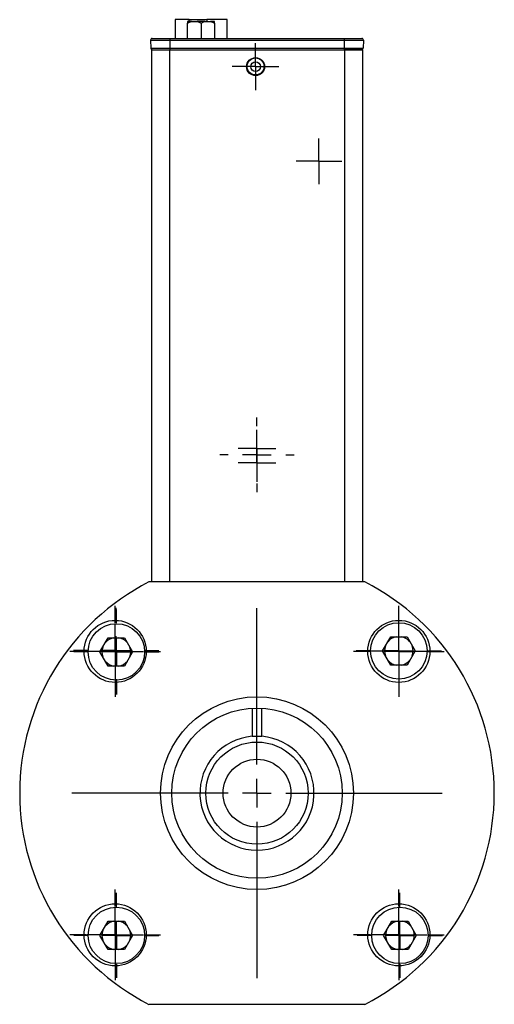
# Model space of a CAD drawing. Header units: inches. Extents: x 5.64 to 14.68, y 3.18 to 8.33.
# Tile 2 of 13: x 5.64 to 6.47, y 4.95 to 6.67. Entities that reach past the tile are written whole.
import ezdxf

# ---------------------------------------------------------------- set-up
doc = ezdxf.new("R2010")
doc.units = ezdxf.units.IN
doc.header["$MEASUREMENT"] = 0
doc.layers.add('SLD-0', color=179, linetype='Continuous')

# ---------------------------------------------------------------- blocks, each defined once
blk = doc.blocks.new('SW_CENTERMARKSYMBOL_27')
at = {"layer": 'SLD-0', "color": 0}
for p, q in [((0, 0.025), (0, 0.0398)), ((0, 0), (0, 0.025)), ((-0.025, 0), (-0.0398, 0)), ((0, 0), (-0.025, 0)), ((0, 0), (0, -0.025)), ((0, 0), (0.025, 0)), ((0.025, 0), (0.0398, 0)), ((0, -0.025), (0, -0.0398))]:
    blk.add_line(p, q, dxfattribs=at)
blk = doc.blocks.new('SW_CENTERMARKSYMBOL_28')
at = {"layer": 'SLD-0', "color": 0}
for p, q in [((0, 0.025), (0, 0.0407)), ((0, 0), (0, 0.025)), ((-0.025, 0), (-0.0407, 0)), ((0, 0), (-0.025, 0)), ((0, 0), (0, -0.025)), ((0, 0), (0.025, 0)), ((0.025, 0), (0.0407, 0)), ((0, -0.025), (0, -0.0407))]:
    blk.add_line(p, q, dxfattribs=at)
blk = doc.blocks.new('SW_CENTERMARKSYMBOL_29')
at = {"layer": 'SLD-0', "color": 0}
for p, q in [((0, 0.05), (0, 0.3227)), ((0, 0), (0, 0.025)), ((-0.05, 0), (-0.3227, 0)), ((0, 0), (-0.025, 0)), ((0, 0), (0, -0.025)), ((0, 0), (0.025, 0)), ((0.05, 0), (0.3227, 0)), ((0, -0.05), (0, -0.3227))]:
    blk.add_line(p, q, dxfattribs=at)
blk = doc.blocks.new('SW_CENTERMARKSYMBOL_30')
at = {"layer": 'SLD-0', "color": 0}
for p, q in [((0, 0.05), (0, 0.0791)), ((0, 0), (0, 0.025)), ((-0.05, 0), (-0.0791, 0)), ((0, 0), (-0.025, 0)), ((0, 0), (0, -0.025)), ((0, 0), (0.025, 0)), ((0.05, 0), (0.0791, 0)), ((0, -0.05), (0, -0.0791))]:
    blk.add_line(p, q, dxfattribs=at)
blk = doc.blocks.new('SW_CENTERMARKSYMBOL_31')
at = {"layer": 'SLD-0', "color": 0}
for p, q in [((0, 0.05), (0, 0.0791)), ((0, 0), (0, 0.025)), ((-0.05, 0), (-0.0791, 0)), ((0, 0), (-0.025, 0)), ((0, 0), (0, -0.025)), ((0, 0), (0.025, 0)), ((0.05, 0), (0.0791, 0)), ((0, -0.05), (0, -0.0791))]:
    blk.add_line(p, q, dxfattribs=at)
blk = doc.blocks.new('SW_CENTERMARKSYMBOL_32')
at = {"layer": 'SLD-0', "color": 0}
for p, q in [((0, 0.05), (0, 0.0791)), ((0, 0), (0, 0.025)), ((-0.05, 0), (-0.0791, 0)), ((0, 0), (-0.025, 0)), ((0, 0), (0, -0.025)), ((0, 0), (0.025, 0)), ((0.05, 0), (0.0791, 0)), ((0, -0.05), (0, -0.0791))]:
    blk.add_line(p, q, dxfattribs=at)
blk = doc.blocks.new('SW_CENTERMARKSYMBOL_33')
at = {"layer": 'SLD-0', "color": 0}
for p, q in [((0, 0.05), (0, 0.0791)), ((0, 0), (0, 0.025)), ((-0.05, 0), (-0.0791, 0)), ((0, 0), (-0.025, 0)), ((0, 0), (0, -0.025)), ((0, 0), (0.025, 0)), ((0.05, 0), (0.0791, 0)), ((0, -0.05), (0, -0.0791))]:
    blk.add_line(p, q, dxfattribs=at)
blk = doc.blocks.new('SW_CENTERMARKSYMBOL_34')
at = {"layer": 'SLD-0', "color": 0}
for p, q in [((0, 0.05), (0, 0.0742)), ((0, 0), (0, 0.025)), ((-0.05, 0), (-0.0742, 0)), ((0, 0), (-0.025, 0)), ((0, 0), (0, -0.025)), ((0, 0), (0.025, 0)), ((0.05, 0), (0.0742, 0)), ((0, -0.05), (0, -0.0742))]:
    blk.add_line(p, q, dxfattribs=at)
blk = doc.blocks.new('SW_CENTERMARKSYMBOL_35')
at = {"layer": 'SLD-0', "color": 0}
for p, q in [((0, 0.025), (0, 0.0328)), ((0, 0), (0, 0.025)), ((-0.025, 0), (-0.0328, 0)), ((0, 0), (-0.025, 0)), ((0, 0), (0, -0.025)), ((0, 0), (0.025, 0)), ((0.025, 0), (0.0328, 0)), ((0, -0.025), (0, -0.0328))]:
    blk.add_line(p, q, dxfattribs=at)
blk = doc.blocks.new('SW_CENTERMARKSYMBOL_36')
at = {"layer": 'SLD-0', "color": 0}
for p, q in [((0, 0.05), (0, 0.0742)), ((0, 0), (0, 0.025)), ((-0.05, 0), (-0.0742, 0)), ((0, 0), (-0.025, 0)), ((0, 0), (0, -0.025)), ((0, 0), (0.025, 0)), ((0.05, 0), (0.0742, 0)), ((0, -0.05), (0, -0.0742))]:
    blk.add_line(p, q, dxfattribs=at)
blk = doc.blocks.new('SW_CENTERMARKSYMBOL_37')
at = {"layer": 'SLD-0', "color": 0}
for p, q in [((0, 0.05), (0, 0.0742)), ((0, 0), (0, 0.025)), ((-0.05, 0), (-0.0742, 0)), ((0, 0), (-0.025, 0)), ((0, 0), (0, -0.025)), ((0, 0), (0.025, 0)), ((0.05, 0), (0.0742, 0)), ((0, -0.05), (0, -0.0742))]:
    blk.add_line(p, q, dxfattribs=at)
blk = doc.blocks.new('SW_CENTERMARKSYMBOL_38')
at = {"layer": 'SLD-0', "color": 0}
for p, q in [((0, 0.05), (0, 0.0742)), ((0, 0), (0, 0.025)), ((-0.05, 0), (-0.0742, 0)), ((0, 0), (-0.025, 0)), ((0, 0), (0, -0.025)), ((0, 0), (0.025, 0)), ((0.05, 0), (0.0742, 0)), ((0, -0.05), (0, -0.0742))]:
    blk.add_line(p, q, dxfattribs=at)
blk = doc.blocks.new('SW_CENTERMARKSYMBOL_39')
at = {"layer": 'SLD-0', "color": 0}
for p, q in [((0, 0.05), (0, 0.057)), ((0, 0), (0, 0.025)), ((-0.05, 0), (-0.057, 0)), ((0, 0), (-0.025, 0)), ((0, 0), (0, -0.025)), ((0, 0), (0.025, 0)), ((0.05, 0), (0.057, 0)), ((0, -0.05), (0, -0.057))]:
    blk.add_line(p, q, dxfattribs=at)
blk = doc.blocks.new('SW_CENTERMARKSYMBOL_40')
at = {"layer": 'SLD-0', "color": 0}
for p, q in [((0, 0.05), (0, 0.057)), ((0, 0), (0, 0.025)), ((-0.05, 0), (-0.057, 0)), ((0, 0), (-0.025, 0)), ((0, 0), (0, -0.025)), ((0, 0), (0.025, 0)), ((0.05, 0), (0.057, 0)), ((0, -0.05), (0, -0.057))]:
    blk.add_line(p, q, dxfattribs=at)
blk = doc.blocks.new('SW_CENTERMARKSYMBOL_41')
at = {"layer": 'SLD-0', "color": 0}
for p, q in [((0, 0.05), (0, 0.057)), ((0, 0), (0, 0.025)), ((-0.05, 0), (-0.057, 0)), ((0, 0), (-0.025, 0)), ((0, 0), (0, -0.025)), ((0, 0), (0.025, 0)), ((0.05, 0), (0.057, 0)), ((0, -0.05), (0, -0.057))]:
    blk.add_line(p, q, dxfattribs=at)
blk = doc.blocks.new('SW_CENTERMARKSYMBOL_42')
at = {"layer": 'SLD-0', "color": 0}
for p, q in [((0, 0.05), (0, 0.057)), ((0, 0), (0, 0.025)), ((-0.05, 0), (-0.057, 0)), ((0, 0), (-0.025, 0)), ((0, 0), (0, -0.025)), ((0, 0), (0.025, 0)), ((0.05, 0), (0.057, 0)), ((0, -0.05), (0, -0.057))]:
    blk.add_line(p, q, dxfattribs=at)
blk = doc.blocks.new('SW_CENTERMARKSYMBOL_43')
at = {"layer": 'SLD-0', "color": 0}
for p, q in [((0, 0.05), (0, 0.0742)), ((0, 0), (0, 0.025)), ((-0.05, 0), (-0.0742, 0)), ((0, 0), (-0.025, 0)), ((0, 0), (0, -0.025)), ((0, 0), (0.025, 0)), ((0.05, 0), (0.0742, 0)), ((0, -0.05), (0, -0.0742))]:
    blk.add_line(p, q, dxfattribs=at)
blk = doc.blocks.new('SW_CENTERMARKSYMBOL_44')
at = {"layer": 'SLD-0', "color": 0}
for p, q in [((0, 0.025), (0, 0.0328)), ((0, 0), (0, 0.025)), ((-0.025, 0), (-0.0328, 0)), ((0, 0), (-0.025, 0)), ((0, 0), (0, -0.025)), ((0, 0), (0.025, 0)), ((0.025, 0), (0.0328, 0)), ((0, -0.025), (0, -0.0328))]:
    blk.add_line(p, q, dxfattribs=at)
blk = doc.blocks.new('SW_CENTERMARKSYMBOL_45')
at = {"layer": 'SLD-0', "color": 0}
for p, q in [((0, 0.05), (0, 0.065)), ((0, 0), (0, 0.025)), ((-0.05, 0), (-0.065, 0)), ((0, 0), (-0.025, 0)), ((0, 0), (0, -0.025)), ((0, 0), (0.025, 0)), ((0.05, 0), (0.065, 0)), ((0, -0.05), (0, -0.065))]:
    blk.add_line(p, q, dxfattribs=at)
blk = doc.blocks.new('SW_CENTERMARKSYMBOL_46')
at = {"layer": 'SLD-0', "color": 0}
for p, q in [((0, 0.025), (0, 0.048825)), ((0, 0), (0, 0.025)), ((-0.025, 0), (-0.048825, 0)), ((0, 0), (-0.025, 0)), ((0, 0), (0, -0.025)), ((0, 0), (0.025, 0)), ((0.025, 0), (0.048825, 0)), ((0, -0.025), (0, -0.048825))]:
    blk.add_line(p, q, dxfattribs=at)
blk = doc.blocks.new('SW_CENTERMARKSYMBOL_47')
at = {"layer": 'SLD-0', "color": 0}
for p, q in [((0, 0.025), (0, 0.048825)), ((0, 0), (0, 0.025)), ((-0.025, 0), (-0.048825, 0)), ((0, 0), (-0.025, 0)), ((0, 0), (0, -0.025)), ((0, 0), (0.025, 0)), ((0.025, 0), (0.048825, 0)), ((0, -0.025), (0, -0.048825))]:
    blk.add_line(p, q, dxfattribs=at)
blk = doc.blocks.new('SW_CENTERMARKSYMBOL_48')
at = {"layer": 'SLD-0', "color": 0}
for p, q in [((0, 0.025), (0, 0.048825)), ((0, 0), (0, 0.025)), ((-0.025, 0), (-0.048825, 0)), ((0, 0), (-0.025, 0)), ((0, 0), (0, -0.025)), ((0, 0), (0.025, 0)), ((0.025, 0), (0.048825, 0)), ((0, -0.025), (0, -0.048825))]:
    blk.add_line(p, q, dxfattribs=at)
blk = doc.blocks.new('SW_CENTERMARKSYMBOL_49')
at = {"layer": 'SLD-0', "color": 0}
for p, q in [((0, 0.025), (0, 0.048825)), ((0, 0), (0, 0.025)), ((-0.025, 0), (-0.048825, 0)), ((0, 0), (-0.025, 0)), ((0, 0), (0, -0.025)), ((0, 0), (0.025, 0)), ((0.025, 0), (0.048825, 0)), ((0, -0.025), (0, -0.048825))]:
    blk.add_line(p, q, dxfattribs=at)
blk = doc.blocks.new('SW_CENTERMARKSYMBOL_50')
at = {"layer": 'SLD-0', "color": 0}
for p, q in [((0, 0.05), (0, 0.0742)), ((0, 0), (0, 0.025)), ((-0.05, 0), (-0.0742, 0)), ((0, 0), (-0.025, 0)), ((0, 0), (0, -0.025)), ((0, 0), (0.025, 0)), ((0.05, 0), (0.0742, 0)), ((0, -0.05), (0, -0.0742))]:
    blk.add_line(p, q, dxfattribs=at)
blk = doc.blocks.new('SW_CENTERMARKSYMBOL_51')
at = {"layer": 'SLD-0', "color": 0}
for p, q in [((0, 0.05), (0, 0.0742)), ((0, 0), (0, 0.025)), ((-0.05, 0), (-0.0742, 0)), ((0, 0), (-0.025, 0)), ((0, 0), (0, -0.025)), ((0, 0), (0.025, 0)), ((0.05, 0), (0.0742, 0)), ((0, -0.05), (0, -0.0742))]:
    blk.add_line(p, q, dxfattribs=at)
blk = doc.blocks.new('SW_CENTERMARKSYMBOL_52')
at = {"layer": 'SLD-0', "color": 0}
for p, q in [((0, 0.05), (0, 0.0742)), ((0, 0), (0, 0.025)), ((-0.05, 0), (-0.0742, 0)), ((0, 0), (-0.025, 0)), ((0, 0), (0, -0.025)), ((0, 0), (0.025, 0)), ((0.05, 0), (0.0742, 0)), ((0, -0.05), (0, -0.0742))]:
    blk.add_line(p, q, dxfattribs=at)

msp = doc.modelspace()

# ---------------------------------------------------------------- linework, layer by layer
at = {"color": 7, "linetype": 'Continuous', "lineweight": 25}
for p, q in [((5.9149, 6.6702), (5.9149, 6.6375)), ((5.9398, 6.6702), (5.9149, 6.6702)), ((5.9438, 6.6672), (5.9369, 6.6672)), ((5.9369, 6.6375), (5.9369, 6.6643)), ((5.9398, 6.6702), (5.9703, 6.6702)), ((5.9438, 6.6672), (5.9535, 6.6672)), ((5.9671, 6.6672), (5.9535, 6.6672)), ((5.9603, 6.6643), (5.9603, 6.6375)), ((5.9671, 6.6672), (5.9768, 6.6672)), ((6.0056, 6.6702), (5.9703, 6.6702)), ((5.9837, 6.6672), (5.9768, 6.6672)), ((5.9837, 6.6643), (5.9837, 6.6375)), ((6.0056, 6.6375), (6.0056, 6.6702)), ((5.8723, 6.6344), (5.9057, 6.6344)), ((5.8723, 6.6344), (5.8728, 6.6207)), ((5.9057, 6.6375), (5.9057, 6.6344)), ((5.9057, 6.6375), (6.2098, 6.6375)), ((5.9057, 6.6344), (6.2098, 6.6344)), ((5.9057, 6.6344), (5.9057, 6.6207)), ((6.2087, 6.6375), (6.2087, 6.6375)), ((6.2098, 6.6375), (6.2098, 6.6344)), ((6.2098, 6.6344), (6.2432, 6.6344)), ((6.2098, 6.6344), (6.2098, 6.6207)), ((6.2432, 6.6344), (6.2427, 6.6207)), ((5.8728, 6.6207), (5.9057, 6.6207)), ((5.8741, 6.6178), (5.8741, 5.6902)), ((5.8741, 6.6178), (5.9054, 6.6178)), ((5.9054, 6.6178), (6.2101, 6.6178)), ((5.9057, 6.6207), (6.2098, 6.6207)), ((5.9057, 6.6207), (5.9057, 6.6178)), ((6.2098, 6.6207), (6.2427, 6.6207)), ((6.2098, 6.6207), (6.2098, 6.6178)), ((6.2414, 6.6178), (6.2101, 6.6178)), ((6.2414, 6.6178), (6.2414, 5.6902)), ((6.2458, 5.6902), (5.8696, 5.6902)), ((5.7842, 5.5681), (5.7984, 5.5927)), ((5.7984, 5.5927), (5.8269, 5.5927)), ((5.8269, 5.5927), (5.8411, 5.5681)), ((6.2764, 5.5699), (6.2906, 5.5945)), ((6.2906, 5.5945), (6.3191, 5.5945)), ((6.3191, 5.5945), (6.3333, 5.5699)), ((5.7984, 5.5435), (5.7842, 5.5681)), ((5.8411, 5.5681), (5.8269, 5.5435)), ((6.2906, 5.5453), (6.2764, 5.5699)), ((6.3333, 5.5699), (6.3191, 5.5453)), ((5.8269, 5.5435), (5.7984, 5.5435)), ((6.3191, 5.5453), (6.2906, 5.5453)), ((6.0492, 5.4702), (6.0492, 5.4211)), ((6.0663, 5.4211), (6.0663, 5.4702)), ((5.7842, 5.0741), (5.7984, 5.0987)), ((5.7984, 5.0987), (5.8269, 5.0987)), ((5.8269, 5.0987), (5.8411, 5.0741)), ((6.2782, 5.0741), (6.2924, 5.0987)), ((6.2924, 5.0987), (6.3209, 5.0987)), ((6.3209, 5.0987), (6.3351, 5.0741)), ((5.7984, 5.0495), (5.7842, 5.0741)), ((5.8411, 5.0741), (5.8269, 5.0495)), ((6.2924, 5.0495), (6.2782, 5.0741)), ((6.3351, 5.0741), (6.3209, 5.0495)), ((5.8269, 5.0495), (5.7984, 5.0495)), ((6.3209, 5.0495), (6.2924, 5.0495)), ((5.8696, 4.9539), (6.2458, 4.9539))]:
    msp.add_line(p, q, dxfattribs=at)
at = {"color": 8, "linetype": 'Continuous', "lineweight": 25}
for p, q in [((5.9398, 6.6672), (5.9398, 6.6702)), ((5.9703, 6.6702), (5.9703, 6.6672)), ((5.9054, 6.6178), (5.9054, 5.6902)), ((6.2101, 6.6178), (6.2101, 5.6902))]:
    msp.add_line(p, q, dxfattribs=at)
at = {"color": 7, "linetype": 'Continuous', "lineweight": 25}
for centre, radius in [((6.0553, 6.5883), 0.0157), ((6.0553, 6.5883), 0.00837), ((5.8107, 5.5691), 0.0541), ((5.8127, 5.5681), 0.0492), ((6.3048, 5.5691), 0.0541), ((6.3048, 5.5699), 0.0492), ((6.0577, 5.322), 0.168), ((6.0577, 5.322), 0.1484), ((6.0577, 5.322), 0.0891), ((6.0577, 5.322), 0.0591), ((5.8107, 5.075), 0.0541), ((5.8127, 5.0741), 0.0492), ((6.3048, 5.075), 0.0541), ((6.3067, 5.0741), 0.0492)]:
    msp.add_circle(centre, radius, dxfattribs=at)
for centre, radius, start, end in [((5.8753, 6.6345), 0.00295, 90, 182), ((6.2402, 6.6345), 0.00295, 358, 90), ((5.8757, 6.6208), 0.00295, 182, 270), ((6.2397, 6.6208), 0.00295, 270, 358), ((6.0577, 5.322), 0.4134, 117.0669, 242.9331), ((6.0577, 5.322), 0.4134, 297.0669, 62.9331), ((5.8127, 5.5681), 0.025, 99.9042, 140.0958), ((5.8127, 5.5681), 0.025, 39.9042, 80.0958), ((6.3048, 5.5699), 0.025, 159.9042, 200.0958), ((6.3048, 5.5699), 0.025, 99.9042, 140.0958), ((6.3048, 5.5699), 0.025, 39.9042, 80.0958), ((6.3048, 5.5699), 0.025, 339.9042, 20.0958), ((5.8127, 5.5681), 0.025, 159.9042, 200.0958), ((5.8127, 5.5681), 0.025, 339.9042, 20.0958), ((5.8127, 5.5681), 0.025, 219.9042, 260.0958), ((5.8127, 5.5681), 0.025, 279.9042, 320.0958), ((6.3048, 5.5699), 0.025, 219.9042, 260.0958), ((6.3048, 5.5699), 0.025, 279.9042, 320.0958), ((6.0577, 5.322), 0.0994, 94.9189, 85.0811), ((5.8127, 5.0741), 0.025, 99.9042, 140.0958), ((5.8127, 5.0741), 0.025, 39.9042, 80.0958), ((6.3067, 5.0741), 0.025, 99.9042, 140.0958), ((6.3067, 5.0741), 0.025, 39.9042, 80.0958), ((5.8127, 5.0741), 0.025, 159.9042, 200.0958), ((5.8127, 5.0741), 0.025, 339.9042, 20.0958), ((6.3067, 5.0741), 0.025, 159.9042, 200.0958), ((6.3067, 5.0741), 0.025, 339.9042, 20.0958), ((5.8127, 5.0741), 0.025, 219.9042, 260.0958), ((5.8127, 5.0741), 0.025, 279.9042, 320.0958), ((6.3067, 5.0741), 0.025, 219.9042, 260.0958), ((6.3067, 5.0741), 0.025, 279.9042, 320.0958)]:
    msp.add_arc(centre, radius, start, end, dxfattribs=at)
msp.add_ellipse((6.0553, 6.5887), major_axis=(0, 0.0148), ratio=0.999657, dxfattribs=at)
for points in [[(5.9369, 6.6643), (5.9391, 6.6655), (5.9414, 6.6666), (5.9438, 6.6672)], [(5.9369, 6.6672), (5.9369, 6.6666), (5.9369, 6.6655), (5.9369, 6.6643)], [(5.9535, 6.6672), (5.9559, 6.6666), (5.9581, 6.6655), (5.9603, 6.6643)], [(5.9603, 6.6643), (5.9625, 6.6655), (5.9647, 6.6666), (5.9671, 6.6672)], [(5.9768, 6.6672), (5.9792, 6.6666), (5.9815, 6.6655), (5.9837, 6.6643)], [(5.9837, 6.6643), (5.9837, 6.6655), (5.9837, 6.6666), (5.9837, 6.6672)], [(5.8757, 6.6178), (5.8757, 6.6178), (5.8892, 6.6178), (5.9057, 6.6178)], [(6.2098, 6.6178), (6.2263, 6.6178), (6.2397, 6.6178), (6.2397, 6.6178)]]:
    msp.add_open_spline(points, degree=3, dxfattribs=at)
for points, knots in [([(5.8753, 6.6375), (5.8753, 6.6375), (5.8753, 6.6375), (5.8754, 6.6375), (5.8756, 6.6375), (5.8759, 6.6375), (5.8763, 6.6375), (5.8768, 6.6375), (5.8779, 6.6375), (5.8801, 6.6375), (5.884, 6.6375), (5.8889, 6.6375), (5.8934, 6.6375), (5.8972, 6.6375), (5.9, 6.6375), (5.9028, 6.6375), (5.9047, 6.6375), (5.9057, 6.6375)], [0, 0, 0, 0, 0.034551, 0.068856, 0.103014, 0.137125, 0.171292, 0.205614, 0.240191, 0.370055, 0.500029, 0.629892, 0.759866, 0.82015, 0.879906, 0.939676, 1, 1, 1, 1]), ([(6.2098, 6.6375), (6.2104, 6.6375), (6.2114, 6.6375), (6.2131, 6.6375), (6.2147, 6.6375), (6.2163, 6.6375), (6.2179, 6.6375), (6.2195, 6.6375), (6.2224, 6.6375), (6.2266, 6.6375), (6.2314, 6.6375), (6.2354, 6.6375), (6.2378, 6.6375), (6.2391, 6.6375), (6.2397, 6.6375), (6.2401, 6.6375), (6.2402, 6.6375), (6.2402, 6.6375)], [0, 0, 0, 0, 0.034551, 0.0688557, 0.1030135, 0.1371252, 0.1712918, 0.2056141, 0.2401914, 0.3700548, 0.5000287, 0.6298921, 0.7598661, 0.8201496, 0.8799061, 0.9396762, 1, 1, 1, 1]), ([(6.0492, 5.4211), (6.0504, 5.4212), (6.0518, 5.4213), (6.0547, 5.4214), (6.0562, 5.4215), (6.0608, 5.4215), (6.0638, 5.4213), (6.0663, 5.4211)], [0, 0, 0, 0, 0.25, 0.25, 0.5, 0.5, 1, 1, 1, 1])]:
    msp.add_open_spline(points, degree=3, knots=knots, dxfattribs=at)

# ---------------------------------------------------------------- block references
at = {"layer": 'SLD-0', "color": 7}
for name, p in [('SW_CENTERMARKSYMBOL_28', (6.0553, 6.5883)), ('SW_CENTERMARKSYMBOL_27', (6.1655, 6.4234)), ('SW_CENTERMARKSYMBOL_45', (6.0577, 5.9117)), ('SW_CENTERMARKSYMBOL_44', (6.0577, 5.9225)), ('SW_CENTERMARKSYMBOL_35', (6.0577, 5.8975)), ('SW_CENTERMARKSYMBOL_33', (5.8107, 5.5691)), ('SW_CENTERMARKSYMBOL_32', (6.3048, 5.5691)), ('SW_CENTERMARKSYMBOL_29', (6.0577, 5.322)), ('SW_CENTERMARKSYMBOL_34', (5.8125, 5.5708)), ('SW_CENTERMARKSYMBOL_51', (5.8127, 5.5681)), ('SW_CENTERMARKSYMBOL_50', (6.3047, 5.569)), ('SW_CENTERMARKSYMBOL_43', (6.3048, 5.5699)), ('SW_CENTERMARKSYMBOL_42', (5.8107, 5.5693)), ('SW_CENTERMARKSYMBOL_48', (5.8105, 5.569)), ('SW_CENTERMARKSYMBOL_39', (6.305, 5.569)), ('SW_CENTERMARKSYMBOL_49', (6.3047, 5.5693)), ('SW_CENTERMARKSYMBOL_30', (5.8107, 5.075)), ('SW_CENTERMARKSYMBOL_36', (5.8107, 5.075)), ('SW_CENTERMARKSYMBOL_31', (6.3048, 5.075)), ('SW_CENTERMARKSYMBOL_37', (6.3047, 5.075)), ('SW_CENTERMARKSYMBOL_38', (5.8127, 5.0741)), ('SW_CENTERMARKSYMBOL_41', (5.8105, 5.075)), ('SW_CENTERMARKSYMBOL_52', (6.3067, 5.0741)), ('SW_CENTERMARKSYMBOL_40', (6.3047, 5.0748)), ('SW_CENTERMARKSYMBOL_47', (5.8107, 5.0748)), ('SW_CENTERMARKSYMBOL_46', (6.305, 5.075))]:
    msp.add_blockref(name, p, dxfattribs=at)

doc.saveas('drawing.dxf')
